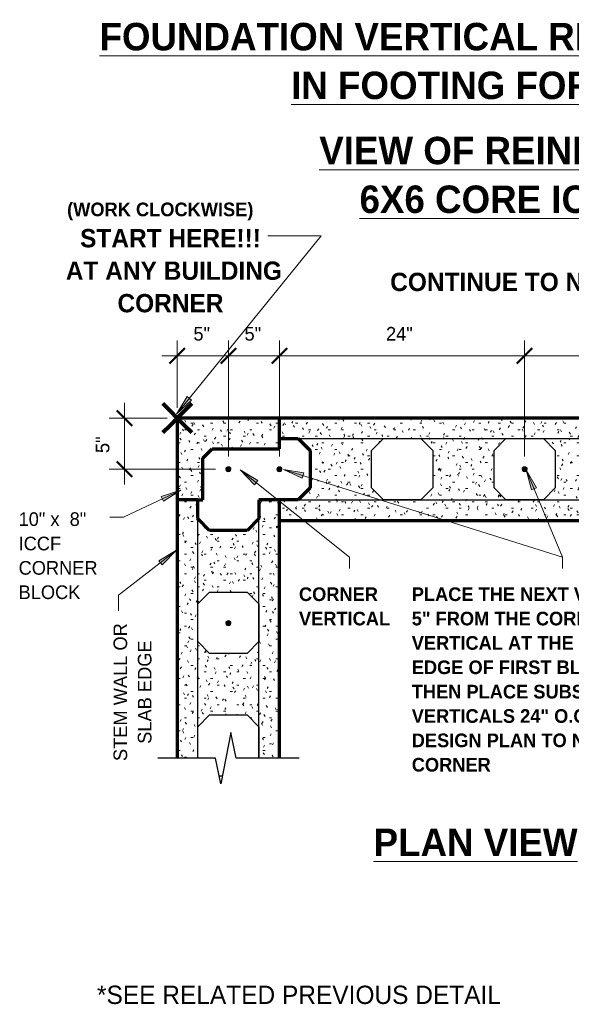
# Model space of a CAD drawing. Header units: inches. Extents: x 185 to 1318, y -45 to 298.
# Tile 3 of 23: x 327 to 381, y 76 to 173. Entities that reach past the tile are written whole.
import ezdxf

# ---------------------------------------------------------------- set-up
doc = ezdxf.new("R2010")
doc.units = ezdxf.units.IN
doc.header["$MEASUREMENT"] = 0
doc.layers.add('A-ANNO-DIMS', color=1, linetype='Continuous')
for name, color, linetype, lineweight in [('A-ANNO-DIMS-16', 1, 'Continuous', 9), ('A-ANNO-TEXT', 2, 'Continuous', 9), ('A-DETL', 5, 'Continuous', 9), ('A-DETL-GENF', 3, 'Continuous', 9), ('A-DETL-HLIN', 3, 'Continuous', 70), ('A-DETL-MLIN', 3, 'Continuous', 30)]:
    doc.layers.add(name, color=color, linetype=linetype, lineweight=lineweight)
doc.dimstyles.new('Linear_-_3_32__SBT_INCH_INCREM', dxfattribs={"dimscale": 12, "dimtxt": 0.125, "dimasz": 0.18, "dimexe": 0.125, "dimexo": 0.005208, "dimgap": 0.083333, "dimtad": 1, "dimtoh": 1, "dimdec": 0, "dimzin": 1, "dimdsep": 46, "dimlunit": 5, "dimtxsty": 'Standard', "dimtsz": 0.088388, "dimcen": 0.09, "dimdle": 0.125, "dimazin": 0, "dimtfac": 1, "dimtdec": 0, "dimtmove": 0, "dimatfit": 3, "dimfxl": 0, "dimtvp": 1, "dimtolj": 1, "dimtzin": 0, "dimarcsym": 0})
pattern_1 = [(0, (14.577, 0), (2.56, 0.64), [0.211, -1.709, 0.211, -1.709, -10.24]), (0, (14.577, 0), (2.56, 0.64), [-3.84, 0.211, -3.629, 0.211, -1.709, -4.48]), (0, (14.577, 0), (2.56, 0.64), [-9.6, 0.211, -1.069, 0.211, -2.989]), (120, (15.537, 0.32), (-1.8342563, 1.897025), [0.211, -1.709, 0.211, -1.709, -10.24]), (120, (15.537, 0.32), (-1.8342563, 1.897025), [-3.84, 0.211, -3.629, 0.211, -1.709, -4.48]), (120, (15.537, 0.32), (-1.8342563, 1.897025), [-9.6, 0.211, -1.069, 0.211, -2.989]), (240, (15.857, 1.6), (-0.7257437, -2.537025), [0.211, -1.709, 0.211, -1.709, -10.24]), (240, (15.857, 1.6), (-0.7257437, -2.537025), [-3.84, 0.211, -3.629, 0.211, -1.709, -4.48]), (240, (15.857, 1.6), (-0.7257437, -2.537025), [-9.6, 0.211, -1.069, 0.211, -2.989])]

# ---------------------------------------------------------------- blocks, each defined once
blk = doc.blocks.new('Reinf Bar Secti__ O_C_ _b_0')
at = {"layer": 'A-DETL-GENF'}
h = blk.add_hatch(color=256, dxfattribs=at)
edge = h.paths.add_edge_path(flags=0)
edge.add_arc((0, 0), 0.25, 180, 360)
edge.add_arc((0, 0), 0.25, 360, 540)
for start, end in [(360, 180), (180, 360)]:
    blk.add_arc((0, 0), 0.25, start, end, dxfattribs=at)
blk = doc.blocks.new('Break Line2 - B__ O_C_ _b_1')
at = {"layer": 'A-DETL-GENF', "lineweight": 30}
for p, q in [((0.5, 2.5), (-0.5, -2.5)), ((1, 0), (0.5, 2.5)), ((-1, 0), (-6.638, 0)), ((-0.5, -2.5), (-1, 0)), ((7.186, 0), (1, 0))]:
    blk.add_line(p, q, dxfattribs=at)
blk = doc.blocks.new('DIMBLOCK5-FDN R__ O_C_ _b_0')
at = {"layer": 'A-ANNO-DIMS-16'}
for p, q in [((342.198, 134.618), (342.198, 141.22)), ((347.198, 129.868), (347.198, 141.22)), ((340.698, 139.72), (348.698, 139.72)), ((342.198, 139.72), (342.198, 134.618)), ((347.198, 139.72), (347.198, 129.868))]:
    blk.add_line(p, q, dxfattribs=at)
at = {"layer": 'A-ANNO-DIMS-16', "lineweight": 50}
for p, q in [((342.198, 139.72), (341.448, 138.97)), ((342.198, 139.72), (342.948, 140.47)), ((347.198, 139.72), (346.448, 138.97)), ((347.198, 139.72), (347.948, 140.47))]:
    blk.add_line(p, q, dxfattribs=at)
at = {"layer": 'A-ANNO-DIMS-16', "color": 0, "insert": (343.781, 142.531), "char_height": 1.33411, "width": 2.2, "attachment_point": 1, "line_spacing_factor": 1.070803}
blk.add_mtext('\\fStylus BT|b0|i0|c0|p34|;5"', dxfattribs=at)
blk = doc.blocks.new('DIMBLOCK6-FDN R__ O_C_ _b_0')
at = {"layer": 'A-ANNO-DIMS-16'}
for p, q in [((347.198, 129.868), (347.198, 141.22)), ((352.198, 129.868), (352.198, 141.22)), ((347.198, 139.72), (353.698, 139.72)), ((347.198, 139.72), (347.198, 129.868)), ((352.198, 139.72), (352.198, 129.868))]:
    blk.add_line(p, q, dxfattribs=at)
at = {"layer": 'A-ANNO-DIMS-16', "lineweight": 50}
for p, q in [((347.198, 139.72), (346.448, 138.97)), ((347.198, 139.72), (347.948, 140.47)), ((352.198, 139.72), (351.448, 138.97)), ((352.198, 139.72), (352.948, 140.47))]:
    blk.add_line(p, q, dxfattribs=at)
at = {"layer": 'A-ANNO-DIMS-16', "color": 0, "insert": (348.781, 142.531), "char_height": 1.33411, "width": 2.2, "attachment_point": 1, "line_spacing_factor": 1.070803}
blk.add_mtext('\\fStylus BT|b0|i0|c0|p34|;5"', dxfattribs=at)
blk = doc.blocks.new('DIMBLOCK7-FDN R__ O_C_ _b_0')
at = {"layer": 'A-ANNO-DIMS-16'}
for p, q in [((352.198, 129.868), (352.198, 141.22)), ((376.198, 129.868), (376.198, 141.22)), ((352.198, 139.72), (377.698, 139.72)), ((352.198, 139.72), (352.198, 129.868)), ((376.198, 139.72), (376.198, 129.868))]:
    blk.add_line(p, q, dxfattribs=at)
at = {"layer": 'A-ANNO-DIMS-16', "lineweight": 50}
for p, q in [((352.198, 139.72), (351.448, 138.97)), ((352.198, 139.72), (352.948, 140.47)), ((376.198, 139.72), (375.448, 138.97)), ((376.198, 139.72), (376.948, 140.47))]:
    blk.add_line(p, q, dxfattribs=at)
at = {"layer": 'A-ANNO-DIMS-16', "color": 0, "insert": (362.627, 142.531), "char_height": 1.33411, "width": 3.77143, "attachment_point": 1, "line_spacing_factor": 1.070803}
blk.add_mtext('\\fStylus BT|b0|i0|c0|p34|;24"', dxfattribs=at)
blk = doc.blocks.new('DIMBLOCK8-FDN R__ O_C_ _b_0')
at = {"layer": 'A-ANNO-DIMS-16'}
for p, q in [((376.198, 129.868), (376.198, 141.22)), ((400.198, 129.868), (400.198, 141.22)), ((376.198, 139.72), (401.698, 139.72)), ((376.198, 139.72), (376.198, 129.868)), ((400.198, 139.72), (400.198, 129.868))]:
    blk.add_line(p, q, dxfattribs=at)
at = {"layer": 'A-ANNO-DIMS-16', "lineweight": 50}
for p, q in [((376.198, 139.72), (375.448, 138.97)), ((376.198, 139.72), (376.948, 140.47)), ((400.198, 139.72), (399.448, 138.97)), ((400.198, 139.72), (400.948, 140.47))]:
    blk.add_line(p, q, dxfattribs=at)
at = {"layer": 'A-ANNO-DIMS-16', "color": 0, "insert": (386.627, 142.531), "char_height": 1.33411, "width": 3.77143, "attachment_point": 1, "line_spacing_factor": 1.070803}
blk.add_mtext('\\fStylus BT|b0|i0|c0|p34|;24"', dxfattribs=at)
blk = doc.blocks.new('DIMBLOCK13-FDN __ O_C_ _b_0')
at = {"layer": 'A-ANNO-DIMS-16'}
for p, q in [((337.028, 135.118), (337.028, 127.118)), ((341.198, 133.618), (335.528, 133.618)), ((337.028, 133.618), (341.198, 133.618)), ((345.948, 128.618), (335.528, 128.618)), ((337.028, 128.618), (345.948, 128.618))]:
    blk.add_line(p, q, dxfattribs=at)
at = {"layer": 'A-ANNO-DIMS-16', "lineweight": 50}
for p, q in [((337.028, 133.618), (336.278, 134.368)), ((337.028, 133.618), (337.778, 132.868)), ((337.028, 128.618), (336.278, 129.368)), ((337.028, 128.618), (337.778, 127.868))]:
    blk.add_line(p, q, dxfattribs=at)
at = {"layer": 'A-ANNO-DIMS-16', "color": 0, "insert": (334.218, 130.202), "char_height": 1.33411, "width": 2.2, "attachment_point": 1, "rotation": 90, "line_spacing_factor": 1.070803}
blk.add_mtext('\\fStylus BT|b0|i0|c0|p34|;5"', dxfattribs=at)

msp = doc.modelspace()

# ---------------------------------------------------------------- hatches: boundary and pattern name
at = {"layer": 'A-ANNO-TEXT'}
for points in [[(343.58260347, 135.38632384), (343.17389357, 135.71839958), (342.11706567, 134.00013176)], [(349.74696724, 127.09559158), (350.07521908, 127.50737892), (348.34717548, 128.54814539)], [(354.42055373, 127.75250559), (354.57851477, 128.25486641), (352.59162962, 128.6036026)], [(376.86046578, 126.60845757), (377.34604012, 126.81226052), (376.32923442, 128.5545107)], [(340.62010127, 125.97072547), (340.8458813, 125.4949719), (342.53984486, 126.59033347)], [(340.39492822, 119.68125326), (340.71646518, 119.26420163), (342.13960753, 120.69388529)]]:
    msp.add_hatch(color=7, dxfattribs=at).paths.add_polyline_path(points, flags=0)
at = {"layer": 'A-DETL-GENF'}
h = msp.add_hatch(dxfattribs=at)
h.set_pattern_fill('FP2_6', style=0, pattern_type=2)
h.set_pattern_definition(pattern_1)
h.paths.add_polyline_path([(352.19802231, 133.61828043), (342.19802231, 133.61828043), (342.19802231, 125.61828043), (344.19802231, 125.61828043), (344.69802231, 125.61828043), (344.69802231, 129.69782199), (345.61848074, 130.61828043), (352.19802231, 130.61828043)], flags=0)
h = msp.add_hatch(dxfattribs=at)
h.set_pattern_fill('FP2_6', style=0, pattern_type=2)
h.set_pattern_definition(pattern_1)
h.paths.add_polyline_path([(400.19802231, 123.61828043), (400.19802231, 125.61828043), (398.36959518, 125.61828043), (397.19802231, 126.7898533), (397.19802231, 130.44670755), (398.36959518, 131.61828043), (400.19802231, 131.61828043), (400.19802231, 133.61828043), (352.19802231, 133.61828043), (352.19802231, 131.61828043), (354.02644943, 131.61828043), (355.19802231, 130.44670755), (355.19802231, 126.7898533), (354.02644943, 125.61828043), (352.19802231, 125.61828043), (352.19802231, 123.61828043)], flags=0)
h.paths.add_polyline_path([(362.36959518, 125.61828043), (361.19802231, 126.7898533), (361.19802231, 130.44670755), (362.36959518, 131.61828043), (366.02644943, 131.61828043), (367.19802231, 130.44670755), (367.19802231, 126.7898533), (366.02644943, 125.61828043)], flags=0)
h.paths.add_polyline_path([(374.36959518, 125.61828043), (373.19802231, 126.7898533), (373.19802231, 130.44670755), (374.36959518, 131.61828043), (378.02644943, 131.61828043), (379.19802231, 130.44670755), (379.19802231, 126.7898533), (378.02644943, 125.61828043)], flags=0)
h.paths.add_polyline_path([(386.36959518, 125.61828043), (385.19802231, 126.7898533), (385.19802231, 130.44670755), (386.36959518, 131.61828043), (390.02644943, 131.61828043), (391.19802231, 130.44670755), (391.19802231, 126.7898533), (390.02644943, 125.61828043)], flags=0)
h = msp.add_hatch(dxfattribs=at)
h.set_pattern_fill('FP2_6', style=0, pattern_type=2)
h.set_pattern_definition(pattern_1)
h.paths.add_polyline_path([(352.19802231, 125.61828043), (350.19802231, 125.61828043), (350.19802231, 123.7898533), (349.02644943, 122.61828043), (345.36959518, 122.61828043), (344.19802231, 123.7898533), (344.19802231, 125.61828043), (342.19802231, 125.61828043), (342.19802231, 100.36828043), (344.19802231, 100.36828043), (344.19802231, 103.44670755), (345.36959518, 104.61828043), (349.02644943, 104.61828043), (350.19802231, 103.44670755), (350.19802231, 100.36828043), (352.19802231, 100.36828043)], flags=0)
h.paths.add_polyline_path([(350.19802231, 111.7898533), (349.02644943, 110.61828043), (345.36959518, 110.61828043), (344.19802231, 111.7898533), (344.19802231, 115.44670755), (345.36959518, 116.61828043), (349.02644943, 116.61828043), (350.19802231, 115.44670755)], flags=0)
h = msp.add_hatch(dxfattribs=at)
h.set_pattern_fill('FP2_6', style=0, pattern_type=2)
h.set_pattern_definition(pattern_1)
h.paths.add_polyline_path([(346.44802231, 97.86828043), (346.59802231, 98.61828043), (346.29802231, 98.61828043)], flags=0)

# ---------------------------------------------------------------- linework, layer by layer
at = {"layer": 'A-ANNO-TEXT', "color": 7}
for p, q in [((342.11706567, 134.00013176), (356.29712919, 151.45257269)), ((354.91335721, 151.45257269), (351.05542111, 151.45257269)), ((356.29712919, 151.45257269), (354.91335721, 151.45257269)), ((343.17389357, 135.71839958), (342.11706567, 134.00013176)), ((342.11706567, 134.00013176), (343.58260347, 135.38632384)), ((343.58260347, 135.38632384), (343.17389357, 135.71839958)), ((350.07521908, 127.50737892), (348.34717548, 128.54814539)), ((348.34717548, 128.54814539), (349.74696724, 127.09559158)), ((348.34717548, 128.54814539), (359.05533113, 120.01225436)), ((354.57851477, 128.25486641), (352.59162962, 128.6036026)), ((352.59162962, 128.6036026), (354.42055373, 127.75250559)), ((352.59162962, 128.6036026), (379.91454946, 120.01225436)), ((354.42055373, 127.75250559), (354.57851477, 128.25486641)), ((377.34604012, 126.81226052), (376.32923442, 128.5545107)), ((376.32923442, 128.5545107), (376.86046578, 126.60845757)), ((376.32923442, 128.5545107), (379.91454946, 120.01225436)), ((349.74696724, 127.09559158), (350.07521908, 127.50737892)), ((342.53984486, 126.59033347), (336.93190264, 123.92895282)), ((342.53984486, 126.59033347), (340.62010127, 125.97072547)), ((340.8458813, 125.4949719), (342.53984486, 126.59033347)), ((376.86046578, 126.60845757), (377.34604012, 126.81226052)), ((340.62010127, 125.97072547), (340.8458813, 125.4949719)), ((336.93190264, 123.92895282), (335.58463755, 123.92895282)), ((342.13960753, 120.69388529), (336.43878563, 116.29868624)), ((342.13960753, 120.69388529), (340.39492822, 119.68125326)), ((340.71646518, 119.26420163), (342.13960753, 120.69388529)), ((340.39492822, 119.68125326), (340.71646518, 119.26420163)), ((359.05533113, 120.01225436), (359.05533113, 118.92085452)), ((379.91454946, 120.01225436), (379.91454946, 118.92085452)), ((379.91454946, 120.01225436), (379.91454946, 118.92085452)), ((336.43878563, 116.29868624), (336.43878563, 114.78661086))]:
    msp.add_line(p, q, dxfattribs=at)
at = {"layer": 'A-DETL', "lineweight": 90}
for p, q in [((340.78380875, 135.03249399), (341.49091553, 134.32538721)), ((342.90512909, 134.32538721), (343.61223587, 135.03249399)), ((342.19802231, 133.61828043), (341.49091553, 134.32538721)), ((342.19802231, 133.61828043), (342.90512909, 134.32538721)), ((341.49091553, 132.91117365), (340.78380875, 132.20406686)), ((342.19802231, 133.61828043), (341.49091553, 132.91117365)), ((342.19802231, 133.61828043), (342.90512909, 132.91117365)), ((343.61223587, 132.20406686), (342.90512909, 132.91117365))]:
    msp.add_line(p, q, dxfattribs=at)
at = {"layer": 'A-DETL', "lineweight": 70}
for p, q in [((352.19802231, 131.61828043), (354.02644943, 131.61828043)), ((354.02644943, 131.61828043), (355.19802231, 130.44670755)), ((344.69802231, 129.69782199), (345.61848074, 130.61828043)), ((345.61848074, 130.61828043), (352.19802231, 130.61828043)), ((355.19802231, 130.44670755), (355.19802231, 126.7898533)), ((344.69802231, 125.61828043), (344.69802231, 129.69782199)), ((355.19802231, 126.7898533), (354.02644943, 125.61828043)), ((344.19802231, 123.7898533), (344.19802231, 125.61828043)), ((350.19802231, 125.61828043), (350.19802231, 123.7898533)), ((354.02644943, 125.61828043), (352.19802231, 125.61828043)), ((345.36959518, 122.61828043), (344.19802231, 123.7898533)), ((350.19802231, 123.7898533), (349.02644943, 122.61828043)), ((349.02644943, 122.61828043), (345.36959518, 122.61828043))]:
    msp.add_line(p, q, dxfattribs=at)
at = {"layer": 'A-DETL', "lineweight": 30}
for p, q in [((361.19802231, 130.44670755), (362.36959518, 131.61828043)), ((362.36959518, 131.61828043), (366.02644943, 131.61828043)), ((366.02644943, 131.61828043), (367.19802231, 130.44670755)), ((373.19802231, 130.44670755), (374.36959518, 131.61828043)), ((374.36959518, 131.61828043), (378.02644943, 131.61828043)), ((378.02644943, 131.61828043), (379.19802231, 130.44670755)), ((361.19802231, 126.7898533), (361.19802231, 130.44670755)), ((367.19802231, 130.44670755), (367.19802231, 126.7898533)), ((373.19802231, 126.7898533), (373.19802231, 130.44670755)), ((379.19802231, 130.44670755), (379.19802231, 126.7898533)), ((362.36959518, 125.61828043), (361.19802231, 126.7898533)), ((367.19802231, 126.7898533), (366.02644943, 125.61828043)), ((374.36959518, 125.61828043), (373.19802231, 126.7898533)), ((379.19802231, 126.7898533), (378.02644943, 125.61828043)), ((366.02644943, 125.61828043), (362.36959518, 125.61828043)), ((378.02644943, 125.61828043), (374.36959518, 125.61828043)), ((344.19802231, 115.44670755), (345.36959518, 116.61828043)), ((345.36959518, 116.61828043), (349.02644943, 116.61828043)), ((349.02644943, 116.61828043), (350.19802231, 115.44670755)), ((344.19802231, 111.7898533), (344.19802231, 115.44670755)), ((350.19802231, 115.44670755), (350.19802231, 111.7898533)), ((345.36959518, 110.61828043), (344.19802231, 111.7898533)), ((350.19802231, 111.7898533), (349.02644943, 110.61828043)), ((349.02644943, 110.61828043), (345.36959518, 110.61828043)), ((344.19802231, 103.44670755), (345.36959518, 104.61828043)), ((345.36959518, 104.61828043), (349.02644943, 104.61828043)), ((349.02644943, 104.61828043), (350.19802231, 103.44670755)), ((344.19802231, 100.36828043), (344.19802231, 103.44670755)), ((350.19802231, 103.44670755), (350.19802231, 100.36828043)), ((346.59802231, 98.61828043), (346.29802231, 98.61828043))]:
    msp.add_line(p, q, dxfattribs=at)
at = {"layer": 'A-DETL-HLIN'}
for p, q in [((352.19802231, 133.61828043), (342.19802231, 133.61828043)), ((342.19802231, 133.61828043), (342.19802231, 125.61828043)), ((400.19802231, 133.61828043), (352.19802231, 133.61828043)), ((352.19802231, 130.61828043), (352.19802231, 133.61828043)), ((344.19802231, 125.61828043), (342.19802231, 125.61828043)), ((342.19802231, 125.61828043), (342.19802231, 100.36828043)), ((344.19802231, 125.61828043), (344.69802231, 125.61828043)), ((352.19802231, 125.61828043), (350.19802231, 125.61828043)), ((352.19802231, 100.36828043), (352.19802231, 125.61828043)), ((352.19802231, 123.61828043), (400.19802231, 123.61828043))]:
    msp.add_line(p, q, dxfattribs=at)
at = {"layer": 'A-DETL-MLIN'}
for p, q in [((352.19802231, 131.61630199), (400.19802231, 131.61630199)), ((344.20000074, 100.36828043), (344.20000074, 125.61828043)), ((350.19604388, 100.36828043), (350.19604388, 125.61828043)), ((352.19802231, 125.62025886), (400.19802231, 125.62025886))]:
    msp.add_line(p, q, dxfattribs=at)

# ---------------------------------------------------------------- block references
at = {"layer": 'A-DETL-GENF', "rotation": 180}
for p in [(347.19802231, 128.61828043), (352.19802231, 128.61828043), (376.19802231, 128.61828043), (347.19802231, 113.57052897)]:
    msp.add_blockref('Reinf Bar Secti__ O_C_ _b_0', p, dxfattribs=at)
at = {"layer": 'A-DETL-GENF'}
msp.add_blockref('Break Line2 - B__ O_C_ _b_1', (346.94802231, 100.36828043), dxfattribs=at)

# ---------------------------------------------------------------- texts
at = {"layer": 'A-ANNO-TEXT', "color": 7}
for s, insert, char_height, width, attachment_point, line_spacing_factor in [('\\fStylus BT|b1|i0|c0|p34|;\\LFOUNDATION VERTICAL REINF PLACEMENT (#4\'s @ 24" O.C.)\\l\\P\\L IN FOOTING FOR 10" THICK ICCF BLOCK', (388.52650764, 172.25733464), 2.6869158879, 130.68, 2, 1.063354), ('\\fStylus BT|b1|i0|c0|p34|;\\LVIEW OF REINF PLACEMENT WITH 10"\\l\\P\\L6X6 CORE ICCF BLOCK OVERLAY', (389.68371535, 161.12093802), 2.6869158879, 80.028, 2, 1.063354), ('\\fStylus BT|b1|i0|c0|p34|;(WORK CLOCKWISE)', (340.53542111, 154.68828251), 1.3341121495, 21.42, 2, 1.070803), ('\\fStylus BT|b1|i0|c0|p34|;START HERE!!!\\P AT ANY BUILDING\\PCORNER', (341.53542111, 152.10416741), 1.7912772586, 25.704, 2, 1.063354), ('\\fStylus BT|b1|i0|c0|p34|;CONTINUE TO NEXT CORNER', (363.03687962, 147.82864555), 1.7912772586, 40.704, 1, 1.063354), ('\\fStylus BT|b0|i0|c0|p34|;10" x  8"\\PICCF\\PCORNER\\PBLOCK', (326.66963755, 124.40830306), 1.3341121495, 9.162, 1, 1.070803), ('\\fStylus BT|b1|i0|c0|p34|;CORNER\\fStylus BT|b0|i0|c0|p34|;\\P\\fStylus BT|b1|i0|c0|p34|;VERTICAL', (354.1096816, 117.07020477), 1.3341121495, 10.08, 1, 1.070803), ('\\fStylus BT|b1|i0|c0|p34|;PLACE THE NEXT VERTICAL\\fStylus BT|b0|i0|c0|p34|;\\P\\fStylus BT|b1|i0|c0|p34|;5" FROM THE CORNER\\fStylus BT|b0|i0|c0|p34|;\\P\\fStylus BT|b1|i0|c0|p34|;VERTICAL AT THE LEADING\\fStylus BT|b0|i0|c0|p34|;\\P\\fStylus BT|b1|i0|c0|p34|;EDGE OF FIRST BLOCK,\\fStylus BT|b0|i0|c0|p34|;\\P\\fStylus BT|b1|i0|c0|p34|;THEN PLACE SUBSEQUENT\\fStylus BT|b0|i0|c0|p34|;\\P\\fStylus BT|b1|i0|c0|p34|;VERTICALS 24" O.C. \\LOR\\l IAW\\fStylus BT|b0|i0|c0|p34|;\\P\\fStylus BT|b1|i0|c0|p34|;DESIGN PLAN TO NEXT\\fStylus BT|b0|i0|c0|p34|;\\P\\fStylus BT|b1|i0|c0|p34|;CORNER', (365.14871144, 117.07020477), 1.3341121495, 30.708, 1, 1.070803), ('\\fStylus BT|b1|i0|c0|p34|;\\LPLAN VIEW', (361.41426198, 93.4909114), 2.6869158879, 22.896, 1, 1.063354), ('\\fStylus BT|b0|i0|c0|p34|;*SEE RELATED PREVIOUS DETAIL', (354.1096816, 78.13433765), 1.7912772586, 45.768, 2, 1.063354)]:
    msp.add_mtext(s, dxfattribs=dict(at, insert=insert, char_height=char_height, width=width, attachment_point=attachment_point, line_spacing_factor=line_spacing_factor))
at = {"layer": 'A-ANNO-TEXT', "color": 7, "insert": (335.95943538, 106.83161086), "char_height": 1.3341121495, "width": 16.02, "attachment_point": 2, "rotation": 90, "line_spacing_factor": 1.070803}
msp.add_mtext('\\fStylus BT|b0|i0|c0|p34|;STEM WALL OR\\PSLAB EDGE', dxfattribs=at)

# ---------------------------------------------------------------- dimensions: what is measured, and where the dimension line sits
at = {"layer": 'A-ANNO-DIMS', "lineweight": 9}
for base, p1, p2, picture, middle in [((347.19802231, 139.72044023), (342.19802231, 133.61828043), (347.19802231, 128.86828043), 'DIMBLOCK5-FDN R__ O_C_ _b_0', (344.69802231, 141.47044023)), ((352.19802231, 139.72044023), (347.19802231, 128.86828043), (352.19802231, 128.86828043), 'DIMBLOCK6-FDN R__ O_C_ _b_0', (349.69802231, 141.47044023)), ((376.19802231, 139.72044023), (352.19802231, 128.86828043), (376.19802231, 128.86828043), 'DIMBLOCK7-FDN R__ O_C_ _b_0', (364.19802231, 141.47044023)), ((400.19802231, 139.72044023), (376.19802231, 128.86828043), (400.19802231, 128.86828043), 'DIMBLOCK8-FDN R__ O_C_ _b_0', (388.19802231, 141.47044023))]:
    dim = msp.add_linear_dim(base=base, p1=p1, p2=p2, dimstyle='Linear_-_3_32__SBT_INCH_INCREM', dxfattribs=at)
    dim.commit()
    dim.dimension.update_dxf_attribs({"geometry": picture, "text_midpoint": middle})
dim = msp.add_linear_dim(base=(337.028357, 128.61828043), p1=(342.19802231, 133.61828043), p2=(346.94802231, 128.61828043), angle=90, dimstyle='Linear_-_3_32__SBT_INCH_INCREM', dxfattribs=at)
dim.commit()
dim.dimension.update_dxf_attribs({"geometry": 'DIMBLOCK13-FDN __ O_C_ _b_0', "text_midpoint": (335.278357, 131.11828043)})

doc.saveas('drawing.dxf')
